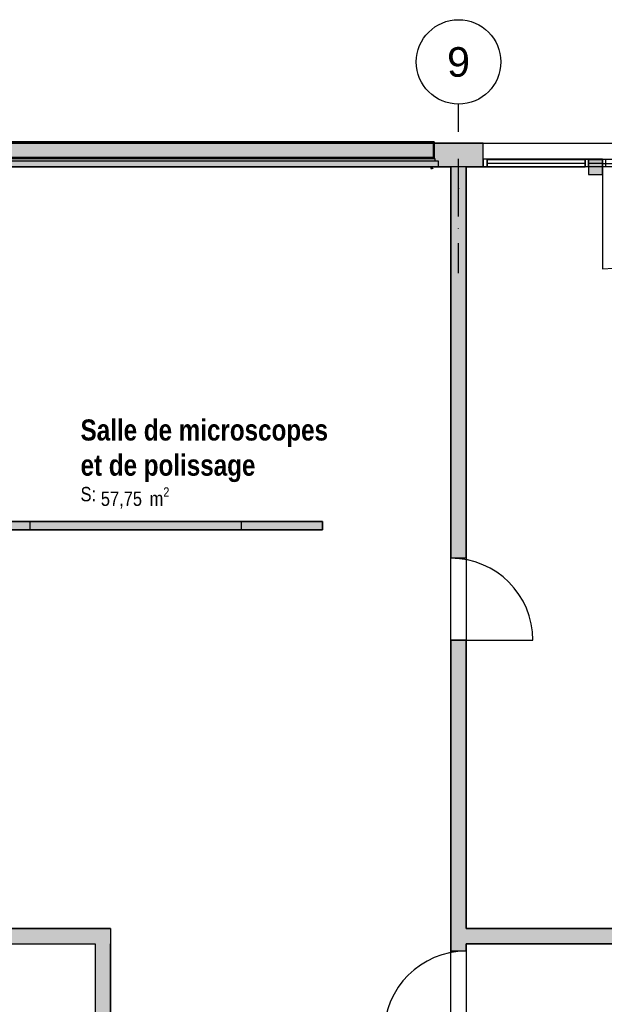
# Model space of a CAD drawing. Extents: x -24342 to 73038, y -9656 to 30949.
# Tile 60 of 170: x 4180 to 4872, y -1020 to 146. Entities that reach past the tile are written whole.
import ezdxf
from ezdxf.enums import TextEntityAlignment as Align

# ---------------------------------------------------------------- set-up
doc = ezdxf.new("R2010")
doc.units = 0
doc.linetypes.add('21.0032_xref_rdc_02_pro$0$Points tirets', pattern=[670.277762, 352.777767, -176.388884, 0, -141.111112])
doc.linetypes.add('ACAD_ISO12W100', pattern=[21, 12, -3, 0, -3, 0, -3])
for name, color, linetype in [('0_XREF', 250, 'Continuous'), ('21.0032_xref_rdc_02_pro$0$02-01 File _ Axe.Construction', 251, 'Continuous'), ('21.0032_xref_rdc_02_pro$0$08-01 2D Dessin général.2D', 251, 'Continuous'), ('21.0032_xref_rdc_02_pro$0$A-AREA-____-OTLN.Modèle IFC', 251, 'Continuous'), ('21.0032_xref_rdc_02_pro$0$A-DOOR-____-OTLN.Modèle IFC', 251, 'Continuous'), ('21.0032_xref_rdc_02_pro$0$A-GLAZ-____-OTLN.Modèle IFC', 251, 'Continuous'), ('21.0032_xref_rdc_02_pro$0$A-GLAZ-CURT-OTLN.Modèle IFC', 251, 'Continuous'), ('21.0032_xref_rdc_02_pro$0$A-GLAZ-CWMG-OTLN.Modèle IFC', 251, 'Continuous'), ('21.0032_xref_rdc_02_pro$0$A-WALL-____-OTLN.Modèle IFC', 251, 'Continuous'), ('21.0032_xref_rdc_02_pro$0$Fenêtres ARCHICAD', 251, 'Continuous'), ('21.0032_xref_rdc_02_pro$0$Marques de Zone ARCHICAD', 251, 'Continuous'), ('21.0032_xref_rdc_02_pro$0$Portes ARCHICAD', 251, 'Continuous'), ('21.0032_xref_rdc_02_pro$0$S-COLS-____-OTLN.Modèle IFC', 251, 'Continuous')]:
    doc.layers.add(name, color=color, linetype=linetype)
doc.styles.add('21.0032_xref_rdc_02_pro$0$STYLE_GENERE_1', font='ARIALNB.TTF')
doc.styles.add('21.0032_xref_rdc_02_pro$0$STYLE_GENERE_2', font='ARIALN.TTF')
doc.styles.add('21.0032_xref_rdc_02_pro$0$STYLE_GENERE_5', font='arial.ttf')

# ---------------------------------------------------------------- blocks, each defined once
blk = doc.blocks.new('21.0032_xref_rdc_02_pro$0$Salle de microscopes_SA_5_1', base_point=(43990, -3748))
at = {"layer": '21.0032_xref_rdc_02_pro$0$Marques de Zone ARCHICAD', "insert": (42756, -4075), "char_height": 170, "attachment_point": 1, "style": '21.0032_xref_rdc_02_pro$0$STYLE_GENERE_2'}
blk.add_mtext('\\A1;\\pt0,100;57,75{\\H0.66x;\\S^  ;} m{\\H0.66x;\\S2^  ;}', dxfattribs=at)
at = {"layer": '21.0032_xref_rdc_02_pro$0$Marques de Zone ARCHICAD'}
for tag, height, style, p in [('DUMMY_849', 250, '21.0032_xref_rdc_02_pro$0$STYLE_GENERE_1', (45464, -3197)), ('ROOM_NAME', 250, '21.0032_xref_rdc_02_pro$0$STYLE_GENERE_1', (42516, -3271)), ('DUMMY_850', 250, '21.0032_xref_rdc_02_pro$0$STYLE_GENERE_1', (44598, -3608)), ('zoneNameLine2', 250, '21.0032_xref_rdc_02_pro$0$STYLE_GENERE_1', (42516, -3687)), ('calculatedAreaCode', 170, '21.0032_xref_rdc_02_pro$0$STYLE_GENERE_2', (42516, -4070))]:
    blk.add_attdef(tag, text='', height=height, dxfattribs=dict(at, style=style)).set_placement(p, align=Align.TOP_LEFT)
blk = doc.blocks.new('21.0032_xref_rdc_02_pro$0$Mur_88_1', base_point=(40940, -140))
at = {"layer": '21.0032_xref_rdc_02_pro$0$A-WALL-____-OTLN.Modèle IFC', "linetype": 'Continuous'}
for points in [[(41080, -280), (40800, 0), (40800, -280)], [(40800, 0), (41080, -280), (41080, 0)], [(41080, -280), (47280, -280), (47280, 0), (41080, 0)]]:
    blk.add_hatch(color=256, dxfattribs=at).paths.add_polyline_path(points)
at = {"layer": '21.0032_xref_rdc_02_pro$0$A-WALL-____-OTLN.Modèle IFC', "linetype": 'Continuous', "flags": 128}
for points in [[(40800, 0), (40800, -280)], [(47280, 0), (40800, 0)], [(47280, -280), (47280, 0)], [(41080, -280), (46900, -280)], [(47080, -280), (47280, -280)]]:
    blk.add_lwpolyline(points, dxfattribs=at)
blk = doc.blocks.new('21.0032_xref_rdc_02_pro$0$Mur_100_1', base_point=(40800, -9390))
at = {"layer": '21.0032_xref_rdc_02_pro$0$A-WALL-____-OTLN.Modèle IFC', "linetype": 'Continuous'}
for points in [[(42690, -9300), (40800, -9300), (40800, -9480), (42690, -9480)], [(42690, -9480), (42870, -9480), (42870, -9300)], [(42690, -9300), (42690, -9480), (42870, -9300)]]:
    blk.add_hatch(color=256, dxfattribs=at).paths.add_polyline_path(points)
at = {"layer": '21.0032_xref_rdc_02_pro$0$A-WALL-____-OTLN.Modèle IFC', "linetype": 'Continuous', "flags": 128}
for points in [[(42870, -9300), (40800, -9300)], [(40800, -9480), (40800, -9300)], [(42870, -9300), (42870, -9480)], [(40800, -9480), (42690, -9480)]]:
    blk.add_lwpolyline(points, dxfattribs=at)
blk = doc.blocks.new('21.0032_xref_rdc_02_pro$0$Mur_101_1', base_point=(42780, -9390))
at = {"layer": '21.0032_xref_rdc_02_pro$0$A-WALL-____-OTLN.Modèle IFC', "linetype": 'Continuous'}
for points in [[(42870, -10700), (42870, -9480), (42690, -9480), (42690, -10700)], [(42870, -10700), (42690, -10800), (42870, -10800)], [(42690, -10700), (42690, -10800), (42870, -10700)]]:
    blk.add_hatch(color=256, dxfattribs=at).paths.add_polyline_path(points)
at = {"layer": '21.0032_xref_rdc_02_pro$0$A-WALL-____-OTLN.Modèle IFC', "linetype": 'Continuous', "flags": 128}
for points in [[(42690, -9480), (42690, -10800)], [(42870, -10700), (42870, -9480)], [(42690, -10800), (42870, -10800)]]:
    blk.add_lwpolyline(points, dxfattribs=at)
blk = doc.blocks.new('21.0032_xref_rdc_02_pro$0$Porte (Mur) 41[42]_1')
at = {"layer": '21.0032_xref_rdc_02_pro$0$Portes ARCHICAD', "linetype": 'Continuous'}
blk.add_line((46900, -5885), (47870, -5885), dxfattribs=at)
blk.add_arc((46900, -5885), 970, 0, 90, dxfattribs=at)
blk = doc.blocks.new('21.0032_xref_rdc_02_pro$0$Porte (Mur) 42[43]_1')
at = {"layer": '21.0032_xref_rdc_02_pro$0$Portes ARCHICAD', "linetype": 'Continuous'}
blk.add_line((47080, -10537), (46110, -10537), dxfattribs=at)
blk.add_arc((47080, -10537), 970, 90, 180, dxfattribs=at)
blk = doc.blocks.new('21.0032_xref_rdc_02_pro$0$Mur_102_1', base_point=(46990, -10750))
at = {"layer": '21.0032_xref_rdc_02_pro$0$A-WALL-____-OTLN.Modèle IFC', "linetype": 'Continuous'}
for points in [[(47080, -4915), (47080, -280), (46900, -280), (46900, -4915)], [(47080, -9567), (47080, -5885), (46900, -5885), (46900, -9567)], [(47080, -10700), (47080, -10537), (46900, -10537), (46900, -10700)], [(46900, -10700), (46900, -10800), (47080, -10800)], [(46900, -10700), (47080, -10800), (47080, -10700)]]:
    blk.add_hatch(color=256, dxfattribs=at).paths.add_polyline_path(points)
for p, q in [((47080, -4915), (46900, -4915)), ((47080, -5885), (46900, -5885)), ((47080, -9567), (46900, -9567)), ((47080, -10537), (46900, -10537))]:
    blk.add_line(p, q, dxfattribs=at)
at = {"layer": '21.0032_xref_rdc_02_pro$0$A-WALL-____-OTLN.Modèle IFC', "linetype": 'Continuous', "flags": 128}
for points in [[(46900, -280), (46900, -4915)], [(47080, -4915), (47080, -280)], [(46900, -5885), (46900, -9567)], [(47080, -9300), (47080, -5885)], [(47080, -9567), (47080, -9480)], [(46900, -10537), (46900, -10700)], [(47080, -10700), (47080, -10537)], [(47080, -10800), (46900, -10800)]]:
    blk.add_lwpolyline(points, dxfattribs=at)
at = {"layer": '21.0032_xref_rdc_02_pro$0$Portes ARCHICAD', "linetype": 'Continuous'}
for name in ['21.0032_xref_rdc_02_pro$0$Porte (Mur) 41[42]_1', '21.0032_xref_rdc_02_pro$0$Porte (Mur) 42[43]_1']:
    blk.add_blockref(name, (0, 0), dxfattribs=at)
blk = doc.blocks.new('21.0032_xref_rdc_02_pro$0$Porte (Mur) 43[44]_1')
at = {"layer": '21.0032_xref_rdc_02_pro$0$Portes ARCHICAD', "linetype": 'Continuous'}
for p, q in [((49555, -9300), (49555, -8563)), ((51030, -9300), (51030, -8563))]:
    blk.add_line(p, q, dxfattribs=at)
for centre, start, end in [((49555, -9300), 0, 90), ((51030, -9300), 90, 180)]:
    blk.add_arc(centre, 738, start, end, dxfattribs=at)
blk = doc.blocks.new('21.0032_xref_rdc_02_pro$0$Mur_103_1', base_point=(46990, -9390))
at = {"layer": '21.0032_xref_rdc_02_pro$0$A-WALL-____-OTLN.Modèle IFC', "linetype": 'Continuous'}
for points in [[(47080, -9480), (49555, -9480), (49555, -9300), (47080, -9300)], [(57600, -9300), (51030, -9300), (51030, -9480), (57600, -9480)], [(57600, -9300), (57700, -9480), (57700, -9300)], [(57600, -9480), (57700, -9480), (57600, -9300)]]:
    blk.add_hatch(color=256, dxfattribs=at).paths.add_polyline_path(points)
for p, q in [((49555, -9480), (49555, -9300)), ((51030, -9480), (51030, -9300))]:
    blk.add_line(p, q, dxfattribs=at)
at = {"layer": '21.0032_xref_rdc_02_pro$0$A-WALL-____-OTLN.Modèle IFC', "linetype": 'Continuous', "flags": 128}
for points in [[(49555, -9300), (47080, -9300)], [(53600, -9300), (51030, -9300)], [(57600, -9300), (53780, -9300)], [(57700, -9480), (57700, -9300)], [(47080, -9480), (49555, -9480)], [(51030, -9480), (57700, -9480)]]:
    blk.add_lwpolyline(points, dxfattribs=at)
at = {"layer": '21.0032_xref_rdc_02_pro$0$Portes ARCHICAD', "linetype": 'Continuous'}
blk.add_blockref('21.0032_xref_rdc_02_pro$0$Porte (Mur) 43[44]_1', (0, 0), dxfattribs=at)
blk = doc.blocks.new('21.0032_xref_rdc_02_pro$0$Fenêtre (Mur) 15[15]_1')
at = {"layer": '21.0032_xref_rdc_02_pro$0$Fenêtres ARCHICAD', "linetype": 'Continuous'}
blk.add_hatch(color=256, dxfattribs=at).paths.add_polyline_path([(41920, -4580), (44420, -4580), (44420, -4480), (41920, -4480)])
for p, q in [((41920, -4480), (44420, -4480)), ((41920, -4580), (41920, -4480)), ((44420, -4580), (44420, -4480)), ((41920, -4580), (44420, -4580))]:
    blk.add_line(p, q, dxfattribs=at)
blk = doc.blocks.new('21.0032_xref_rdc_02_pro$0$Mur_127_1', base_point=(40940, -4530))
at = {"layer": '21.0032_xref_rdc_02_pro$0$A-WALL-____-OTLN.Modèle IFC', "linetype": 'Continuous'}
for points in [[(41080, -4480), (41080, -4580), (41920, -4580), (41920, -4480)], [(44420, -4480), (44420, -4580), (45380, -4580), (45380, -4480)]]:
    blk.add_hatch(color=256, dxfattribs=at).paths.add_polyline_path(points)
for p, q in [((41920, -4580), (41920, -4480)), ((44420, -4480), (41920, -4480)), ((44420, -4580), (44420, -4480)), ((41920, -4580), (44420, -4580))]:
    blk.add_line(p, q, dxfattribs=at)
at = {"layer": '21.0032_xref_rdc_02_pro$0$A-WALL-____-OTLN.Modèle IFC', "linetype": 'Continuous', "flags": 128}
for points in [[(41920, -4480), (41080, -4480)], [(45380, -4480), (44420, -4480)], [(45380, -4580), (45380, -4480)], [(41080, -4580), (41920, -4580)], [(44420, -4580), (45380, -4580)]]:
    blk.add_lwpolyline(points, dxfattribs=at)
at = {"layer": '21.0032_xref_rdc_02_pro$0$Fenêtres ARCHICAD', "linetype": 'Continuous'}
blk.add_blockref('21.0032_xref_rdc_02_pro$0$Fenêtre (Mur) 15[15]_1', (0, 0), dxfattribs=at)
blk = doc.blocks.new('21.0032_xref_rdc_02_pro$0$Poteau_31_1', base_point=(48610, -280))
at = {"layer": '21.0032_xref_rdc_02_pro$0$S-COLS-____-OTLN.Modèle IFC', "linetype": 'Continuous'}
blk.add_hatch(color=256, dxfattribs=at).paths.add_polyline_path([(48528, -190), (48528, -370), (48692, -370), (48692, -190)])
at = {"layer": '21.0032_xref_rdc_02_pro$0$S-COLS-____-OTLN.Modèle IFC', "linetype": 'Continuous', "flags": 128}
blk.add_lwpolyline([(48528, -190), (48528, -370), (48692, -370), (48692, -190)], close=True, dxfattribs=at)
blk = doc.blocks.new('21.0032_xref_rdc_02_pro$0$Elément Modèle 8[44]_1', base_point=(41230, 360))
at = {"layer": '21.0032_xref_rdc_02_pro$0$A-GLAZ-____-OTLN.Modèle IFC', "linetype": 'Continuous'}
for p, q in [((41280, 14), (41280, 15)), ((41285, 15), (41280, 15)), ((41280, 11), (41280, 14)), ((41285, 14), (41280, 14)), ((41280, -170), (41280, 11)), ((41285, 15), (41285, 14)), ((46695, 15), (41285, 15)), ((41285, 14), (41285, 11)), ((41285, 11), (41285, -170)), ((46695, 14), (46695, 15)), ((46700, 15), (46695, 15)), ((46695, 11), (46695, 14)), ((46700, 14), (46695, 14)), ((46695, -170), (46695, 11)), ((46700, 15), (46700, 14)), ((46700, 14), (46700, 11)), ((46700, 11), (46700, -170)), ((41230, -280), (41230, -210)), ((41230, -210), (46750, -210)), ((41270, -210), (41270, -180)), ((41270, -180), (46710, -180)), ((41280, -180), (41280, -170)), ((46700, -170), (41280, -170)), ((46700, -170), (46700, -180)), ((46710, -180), (46710, -210)), ((46750, -210), (46750, -280)), ((46750, -280), (41230, -280)), ((46660, -280), (46660, -298)), ((46660, -298), (46662, -300)), ((46662, -300), (46679, -300)), ((46670, -295), (46670, -280)), ((46679, -295), (46670, -295)), ((46679, -295), (46683, -295)), ((46683, -300), (46679, -300)), ((46683, -295), (46685, -295)), ((46683, -300), (46683, -295)), ((46685, -300), (46683, -300)), ((46685, -295), (46685, -300))]:
    blk.add_line(p, q, dxfattribs=at)
blk = doc.blocks.new('21.0032_xref_rdc_02_pro$0$IFC Extruded[554]_1', base_point=(47910, -190))
at = {"layer": '21.0032_xref_rdc_02_pro$0$A-GLAZ-CURT-OTLN.Modèle IFC', "linetype": 'Continuous'}
for p, q in [((48490, -195), (47330, -195)), ((47330, -195), (47330, -235)), ((48490, -235), (48490, -195)), ((47330, -235), (48490, -235))]:
    blk.add_line(p, q, dxfattribs=at)
blk = doc.blocks.new('21.0032_xref_rdc_02_pro$0$IFC Extruded[556]_1', base_point=(47910, -190))
at = {"layer": '21.0032_xref_rdc_02_pro$0$A-GLAZ-CURT-OTLN.Modèle IFC', "linetype": 'Continuous'}
for p, q in [((47330, -195), (48490, -195)), ((47330, -235), (47330, -195)), ((48490, -235), (48490, -195)), ((47330, -235), (48490, -235))]:
    blk.add_line(p, q, dxfattribs=at)
blk = doc.blocks.new('21.0032_xref_rdc_02_pro$0$IFC Extruded[557]_1', base_point=(48610, -190))
at = {"layer": '21.0032_xref_rdc_02_pro$0$A-GLAZ-CURT-OTLN.Modèle IFC', "linetype": 'Continuous'}
for p, q in [((48528, -195), (48692, -195)), ((48528, -235), (48528, -195)), ((48692, -235), (48692, -195)), ((48528, -235), (48692, -235))]:
    blk.add_line(p, q, dxfattribs=at)
blk = doc.blocks.new('21.0032_xref_rdc_02_pro$0$Elément Modèle 30[558]_1', base_point=(49990, -190))
at = {"layer": '21.0032_xref_rdc_02_pro$0$A-DOOR-____-OTLN.Modèle IFC', "linetype": 'Continuous'}
for p, q in [((48692, -190), (51288, -190)), ((48692, -240), (48692, -190)), ((51288, -240), (51288, -190)), ((48692, -240), (51288, -240))]:
    blk.add_line(p, q, dxfattribs=at)
blk = doc.blocks.new('21.0032_xref_rdc_02_pro$0$IFC Extruded[564]_1', base_point=(48509, -190))
at = {"layer": '21.0032_xref_rdc_02_pro$0$A-GLAZ-CWMG-OTLN.Modèle IFC', "linetype": 'Continuous'}
for p, q in [((48490, -280), (48490, -190)), ((48490, -190), (48528, -190)), ((48528, -190), (48528, -280)), ((48528, -280), (48490, -280))]:
    blk.add_line(p, q, dxfattribs=at)
blk = doc.blocks.new('21.0032_xref_rdc_02_pro$0$IFC Extruded[567]_1', base_point=(47280, -190))
at = {"layer": '21.0032_xref_rdc_02_pro$0$A-GLAZ-CWMG-OTLN.Modèle IFC', "linetype": 'Continuous'}
for p, q in [((47280, -280), (47280, -190)), ((48528, -190), (47280, -190)), ((48528, -280), (48528, -190)), ((48528, -280), (47280, -280))]:
    blk.add_line(p, q, dxfattribs=at)
blk = doc.blocks.new('21.0032_xref_rdc_02_pro$0$IFC Extruded[569]_1', base_point=(48509, -190))
at = {"layer": '21.0032_xref_rdc_02_pro$0$A-GLAZ-CWMG-OTLN.Modèle IFC', "linetype": 'Continuous'}
for p, q in [((48490, -280), (48490, -190)), ((48490, -190), (48528, -190)), ((48528, -190), (48528, -280)), ((48528, -280), (48490, -280))]:
    blk.add_line(p, q, dxfattribs=at)
blk = doc.blocks.new('21.0032_xref_rdc_02_pro$0$IFC Extruded[571]_1', base_point=(47280, -190))
at = {"layer": '21.0032_xref_rdc_02_pro$0$A-GLAZ-CWMG-OTLN.Modèle IFC', "linetype": 'Continuous'}
for p, q in [((47330, -190), (47280, -190)), ((47280, -190), (47280, -280)), ((47330, -280), (47330, -190)), ((47280, -280), (47330, -280))]:
    blk.add_line(p, q, dxfattribs=at)
blk = doc.blocks.new('21.0032_xref_rdc_02_pro$0$IFC Extruded[574]_1', base_point=(48711, -190))
at = {"layer": '21.0032_xref_rdc_02_pro$0$A-GLAZ-CWMG-OTLN.Modèle IFC', "linetype": 'Continuous'}
for p, q in [((48692, -280), (48692, -190)), ((48692, -190), (48730, -190)), ((48730, -190), (48730, -280)), ((48730, -280), (48692, -280))]:
    blk.add_line(p, q, dxfattribs=at)
blk = doc.blocks.new('21.0032_xref_rdc_02_pro$0$IFC Extruded[577]_1', base_point=(47280, -190))
at = {"layer": '21.0032_xref_rdc_02_pro$0$A-GLAZ-CWMG-OTLN.Modèle IFC', "linetype": 'Continuous'}
for p, q in [((47330, -190), (47280, -190)), ((47280, -190), (47280, -280)), ((47330, -280), (47330, -190)), ((47280, -280), (47330, -280))]:
    blk.add_line(p, q, dxfattribs=at)
blk = doc.blocks.new('21.0032_xref_rdc_02_pro$0$IFC Extruded[579]_1', base_point=(48509, -190))
at = {"layer": '21.0032_xref_rdc_02_pro$0$A-GLAZ-CWMG-OTLN.Modèle IFC', "linetype": 'Continuous'}
for p, q in [((48490, -280), (48490, -190)), ((48490, -190), (48528, -190)), ((48528, -190), (48528, -280)), ((48528, -280), (48490, -280))]:
    blk.add_line(p, q, dxfattribs=at)
blk = doc.blocks.new('21.0032_xref_rdc_02_pro$0$IFC Extruded[581]_1', base_point=(47280, -190))
at = {"layer": '21.0032_xref_rdc_02_pro$0$A-GLAZ-CWMG-OTLN.Modèle IFC', "linetype": 'Continuous'}
for p, q in [((47330, -190), (47280, -190)), ((47280, -190), (47280, -280)), ((47330, -280), (47330, -190)), ((47280, -280), (47330, -280))]:
    blk.add_line(p, q, dxfattribs=at)
blk = doc.blocks.new('21.0032_xref_rdc_02_pro$0$IFC Extruded[583]_1', base_point=(48490, -190))
at = {"layer": '21.0032_xref_rdc_02_pro$0$A-GLAZ-CWMG-OTLN.Modèle IFC', "linetype": 'Continuous'}
for p, q in [((47330, -190), (47330, -280)), ((47330, -190), (48490, -190)), ((48490, -190), (48490, -280)), ((47330, -280), (48490, -280))]:
    blk.add_line(p, q, dxfattribs=at)
blk = doc.blocks.new('21.0032_xref_rdc_02_pro$0$Mur 13[594]_1', base_point=(40800, -140))
at = {"layer": '21.0032_xref_rdc_02_pro$0$A-WALL-____-OTLN.Modèle IFC', "linetype": 'Continuous'}
for p, q in [((40800, 0), (63138, 0)), ((46900, -280), (41080, -280)), ((47080, -280), (46900, -280)), ((53600, -280), (47080, -280))]:
    blk.add_line(p, q, dxfattribs=at)
blk = doc.blocks.new('21.0032_xref_rdc_02_pro$0$Marque grille standard[697]_1', base_point=(46990, -31547))
at = {"layer": '21.0032_xref_rdc_02_pro$0$02-01 File _ Axe.Construction', "linetype": '21.0032_xref_rdc_02_pro$0$Points tirets'}
for p, q in [((46990, -538), (46990, 462)), ((46990, -1538), (46990, -538))]:
    blk.add_line(p, q, dxfattribs=at)
at = {"layer": '21.0032_xref_rdc_02_pro$0$02-01 File _ Axe.Construction', "linetype": 'Continuous'}
blk.add_circle((46990, 962), 500, dxfattribs=at)
at = {"layer": '21.0032_xref_rdc_02_pro$0$02-01 File _ Axe.Construction', "linetype": '21.0032_xref_rdc_02_pro$0$Points tirets'}
blk.add_point((46990, -538), dxfattribs=at)
blk.add_point((46990, -538), dxfattribs=at)
at = {"layer": '21.0032_xref_rdc_02_pro$0$02-01 File _ Axe.Construction', "style": '21.0032_xref_rdc_02_pro$0$STYLE_GENERE_5'}
for tag, p in [('AC_MarkerText_1_1', (46990, 1137)), ('AC_MarkerText_1_0', (46990, -31872))]:
    blk.add_attdef(tag, text='', height=350, rotation=360, dxfattribs=at).set_placement(p, align=Align.TOP_CENTER)
blk = doc.blocks.new('21.0032_xref_rdc_02_pro')
at = {"layer": '21.0032_xref_rdc_02_pro$0$08-01 2D Dessin général.2D', "linetype": 'Continuous'}
blk.add_line((4869.2, -19), (4869.2, -148.8), dxfattribs=at)
at = {"layer": '21.0032_xref_rdc_02_pro$0$08-01 2D Dessin général.2D', "linetype": 'Continuous', "flags": 128}
for points in [[(4192, -448), (4442, -448)], [(4192, -458), (4442, -458)]]:
    blk.add_lwpolyline(points, dxfattribs=at)
at = {"layer": '21.0032_xref_rdc_02_pro$0$08-01 2D Dessin général.2D', "linetype": 'Continuous'}
blk.add_arc((4869.2, -19), 129.8, 270, 0, dxfattribs=at)
at = {"layer": '21.0032_xref_rdc_02_pro$0$A-AREA-____-OTLN.Modèle IFC', "linetype": 'Continuous', "flags": 128}
for points in [[(4690, -28), (4108, -28), (4108, -448), (4538, -448), (4538, -458), (4108, -458), (4108, -930), (4287, -930), (4287, -1070), (4690, -1070), (4690, -939)], [(4708, -28), (4708, -930), (5360, -930), (5360, -28)], [(4708, -1070), (4869, -1070), (5304, -1070), (5304, -1382), (5339, -1382), (5339, -1400), (5464, -1400), (5464, -1070), (5890, -1070), (5890, -825), (5890, -705), (5770, -705), (5770, -948), (5369, -948), (4708, -948)]]:
    blk.add_lwpolyline(points, close=True, dxfattribs=at)
at = {"layer": '21.0032_xref_rdc_02_pro$0$02-01 File _ Axe.Construction', "linetype": 'Continuous'}
ref = blk.add_blockref('21.0032_xref_rdc_02_pro$0$Marque grille standard[697]_1', (4699, -3154.7), dxfattribs=dict(at, xscale=0.1, yscale=0.1, zscale=0.1))
ref.add_attrib('AC_MarkerText_1_1', '9', dxfattribs={"height": 35, "style": '21.0032_xref_rdc_02_pro$0$STYLE_GENERE_5'}).set_placement((4699, 113.7), align=Align.TOP_CENTER)
at = {"layer": '21.0032_xref_rdc_02_pro$0$A-AREA-____-OTLN.Modèle IFC', "linetype": 'Continuous', "xscale": 0.1, "yscale": 0.1, "zscale": 0.1}
blk.add_blockref('21.0032_xref_rdc_02_pro$0$Salle de microscopes_SA_5_1', (4399, -374.8), dxfattribs=at).add_auto_attribs({'ROOM_NAME': 'Salle de microscopes', 'zoneNameLine2': 'et de polissage', 'calculatedAreaCode': 'S: '})
at = {"layer": '21.0032_xref_rdc_02_pro$0$A-DOOR-____-OTLN.Modèle IFC', "linetype": 'Continuous', "xscale": 0.1, "yscale": 0.1, "zscale": 0.1}
blk.add_blockref('21.0032_xref_rdc_02_pro$0$Elément Modèle 30[558]_1', (4999, -19), dxfattribs=at)
at = {"layer": '21.0032_xref_rdc_02_pro$0$A-GLAZ-____-OTLN.Modèle IFC', "linetype": 'Continuous', "xscale": 0.1, "yscale": 0.1, "zscale": 0.1}
blk.add_blockref('21.0032_xref_rdc_02_pro$0$Elément Modèle 8[44]_1', (4123, 36), dxfattribs=at)
at = {"layer": '21.0032_xref_rdc_02_pro$0$A-GLAZ-CURT-OTLN.Modèle IFC', "linetype": 'Continuous', "xscale": 0.1, "yscale": 0.1, "zscale": 0.1}
for name, p in [('21.0032_xref_rdc_02_pro$0$IFC Extruded[554]_1', (4791, -19)), ('21.0032_xref_rdc_02_pro$0$IFC Extruded[556]_1', (4791, -19)), ('21.0032_xref_rdc_02_pro$0$IFC Extruded[557]_1', (4861, -19))]:
    blk.add_blockref(name, p, dxfattribs=at)
at = {"layer": '21.0032_xref_rdc_02_pro$0$A-GLAZ-CWMG-OTLN.Modèle IFC', "linetype": 'Continuous', "xscale": 0.1, "yscale": 0.1, "zscale": 0.1}
for name, p in [('21.0032_xref_rdc_02_pro$0$IFC Extruded[567]_1', (4728, -19)), ('21.0032_xref_rdc_02_pro$0$IFC Extruded[571]_1', (4728, -19)), ('21.0032_xref_rdc_02_pro$0$IFC Extruded[577]_1', (4728, -19)), ('21.0032_xref_rdc_02_pro$0$IFC Extruded[581]_1', (4728, -19)), ('21.0032_xref_rdc_02_pro$0$IFC Extruded[583]_1', (4849, -19)), ('21.0032_xref_rdc_02_pro$0$IFC Extruded[564]_1', (4850.9, -19)), ('21.0032_xref_rdc_02_pro$0$IFC Extruded[569]_1', (4850.9, -19)), ('21.0032_xref_rdc_02_pro$0$IFC Extruded[579]_1', (4850.9, -19)), ('21.0032_xref_rdc_02_pro$0$IFC Extruded[574]_1', (4871.1, -19))]:
    blk.add_blockref(name, p, dxfattribs=at)
at = {"layer": '21.0032_xref_rdc_02_pro$0$A-WALL-____-OTLN.Modèle IFC', "xscale": 0.1, "yscale": 0.1, "zscale": 0.1}
for name, p in [('21.0032_xref_rdc_02_pro$0$Mur_88_1', (4094, -14)), ('21.0032_xref_rdc_02_pro$0$Mur_102_1', (4699, -1075)), ('21.0032_xref_rdc_02_pro$0$Mur_127_1', (4094, -453)), ('21.0032_xref_rdc_02_pro$0$Mur_103_1', (4699, -939)), ('21.0032_xref_rdc_02_pro$0$Mur_100_1', (4080, -939)), ('21.0032_xref_rdc_02_pro$0$Mur_101_1', (4278, -939))]:
    blk.add_blockref(name, p, dxfattribs=at)
at = {"layer": '21.0032_xref_rdc_02_pro$0$A-WALL-____-OTLN.Modèle IFC', "linetype": 'Continuous', "xscale": 0.1, "yscale": 0.1, "zscale": 0.1}
blk.add_blockref('21.0032_xref_rdc_02_pro$0$Mur 13[594]_1', (4080, -14), dxfattribs=at)
at = {"layer": '21.0032_xref_rdc_02_pro$0$S-COLS-____-OTLN.Modèle IFC', "xscale": 0.1, "yscale": 0.1, "zscale": 0.1}
blk.add_blockref('21.0032_xref_rdc_02_pro$0$Poteau_31_1', (4861, -28), dxfattribs=at)

msp = doc.modelspace()

# ---------------------------------------------------------------- block references
at = {"layer": '0_XREF', "linetype": 'ACAD_ISO12W100'}
msp.add_blockref('21.0032_xref_rdc_02_pro', (0, 0), dxfattribs=at)

doc.saveas('drawing.dxf')
